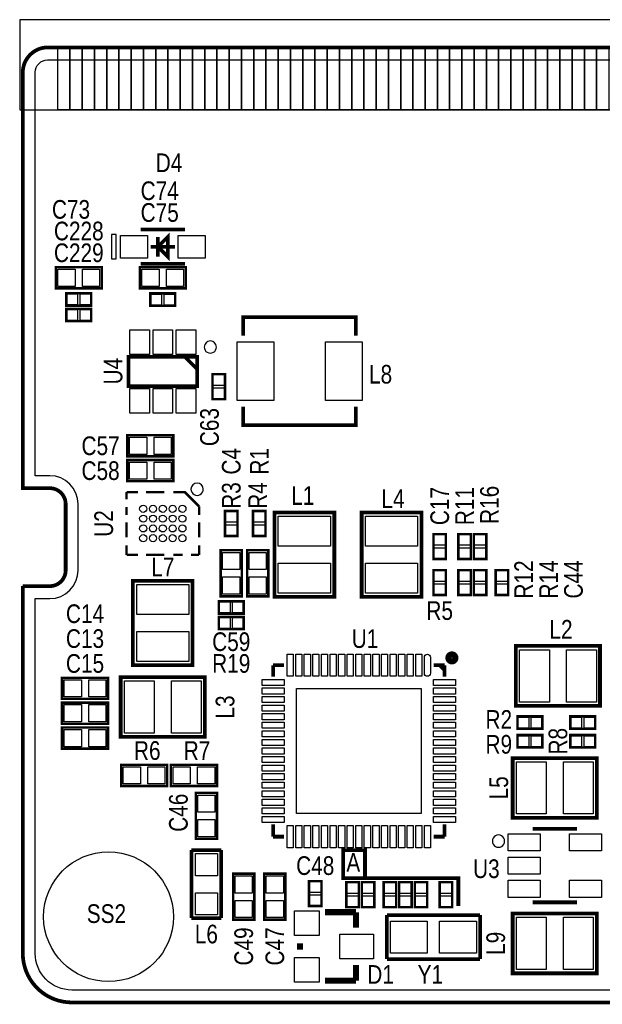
# Model space of a CAD drawing. Extents: x -0.1 to 69.7, y -0.1 to 40.1.
# Tile 1 of 5: x -0.1 to 23.7, y -0.1 to 40.1. Entities that reach past the tile are written whole.
import ezdxf
from ezdxf.enums import TextEntityAlignment as Align

# ---------------------------------------------------------------- set-up
doc = ezdxf.new("R2010")
doc.units = 0
for name, color, linetype in [('BG_OUTLINE', 12, 'CONTINUOUS'), ('BG_SILKSCREEN_TOP', 30, 'CONTINUOUS'), ('BG_SOLDERMASK_TOP', 6, 'CONTINUOUS'), ('PG_SILKSCREEN_TOP', 253, 'CONTINUOUS'), ('PIN_SOLDERMASK_TOP', 161, 'CONTINUOUS'), ('RD_SILKSCREEN_TOP', 254, 'CONTINUOUS'), ('RKI_ALL', 2, 'CONTINUOUS')]:
    doc.layers.add(name, color=color, linetype=linetype)

msp = doc.modelspace()

# ---------------------------------------------------------------- linework, layer by layer
at = {"layer": 'BG_OUTLINE', "const_width": 0.1524}
for points in [[(1.014197, 38.999922, 0.198907), (0.307111, 38.707035)], [(0.292887, 38.692836, 0.198912), (0, 37.985725), (0, 20.999933), (1.099998, 20.999933)], [(1.750009, 20.349921, 0.414221), (1.099998, 20.999933)], [(1.099998, 16.999941, 0.414212), (1.750009, 17.649927)], [(69.599988, 16.01216), (69.599988, 1.999996, -0.414214), (67.599992, 0), (1.999996, 0, -0.414214), (0, 1.999996), (0, 16.999941)]]:
    msp.add_lwpolyline(points, format="xyb", dxfattribs=at)
for points in [[(1.014197, 38.999922), (30.550002, 38.999922)], [(0.292887, 38.692836), (0.307111, 38.707035)], [(1.750009, 17.649927), (1.750009, 20.349921)], [(0, 16.999941), (1.099998, 16.999941)]]:
    msp.add_lwpolyline(points, dxfattribs=at)
at = {"layer": 'BG_OUTLINE'}
msp.add_lwpolyline([(30.550002, 38.999922), (1.014197, 38.999922, 0.198907), (0.307111, 38.707035), (0.292887, 38.692836, 0.198912), (0, 37.985725), (0, 20.999933), (1.099998, 20.999933, -0.414221), (1.750009, 20.349921), (1.750009, 17.649927, -0.414212), (1.099998, 16.999941), (0, 16.999941), (0, 1.999996, 0.414214), (1.999996, 0), (67.599992, 0, 0.414214)], format="xyb", dxfattribs=at)
at = {"layer": 'BG_SILKSCREEN_TOP', "const_width": 0.1524}
for points in [[(13.208, 6.223), (13.97, 6.223), (13.97, 5.08), (13.081, 5.08), (13.081, 6.223), (13.208, 6.223)], [(13.97, 5.08), (17.78, 5.08), (17.78, 3.937)]]:
    msp.add_lwpolyline(points, dxfattribs=at)
at = {"layer": 'BG_SOLDERMASK_TOP'}
msp.add_lwpolyline([(-0.127, 40.132), (-0.127, 36.449), (69.723, 36.449), (69.723, 40.132)], close=True, dxfattribs=at)
at = {"layer": 'PG_SILKSCREEN_TOP'}
for points in [[(1.92499, 38.999922), (1.92499, 36.449914), (1.424991, 36.449914), (1.424991, 38.999922)], [(2.424989, 38.999922), (2.424989, 36.449914), (1.92499, 36.449914), (1.92499, 38.999922)], [(2.924988, 38.999922), (2.924988, 36.449914), (2.424989, 36.449914), (2.424989, 38.999922)], [(3.424987, 38.999922), (3.424987, 36.449914), (2.924988, 36.449914), (2.924988, 38.999922)], [(3.924986, 38.999922), (3.924986, 36.449914), (3.424987, 36.449914), (3.424987, 38.999922)], [(4.424985, 38.999922), (4.424985, 36.449914), (3.924986, 36.449914), (3.924986, 38.999922)], [(4.924984, 38.999922), (4.924984, 36.449914), (4.424985, 36.449914), (4.424985, 38.999922)], [(5.424983, 38.999922), (5.424983, 36.449914), (4.924984, 36.449914), (4.924984, 38.999922)], [(5.925007, 38.999922), (5.925007, 36.449914), (5.424983, 36.449914), (5.424983, 38.999922)], [(6.425006, 38.999922), (6.425006, 36.449914), (5.925007, 36.449914), (5.925007, 38.999922)], [(6.925005, 38.999922), (6.925005, 36.449914), (6.425006, 36.449914), (6.425006, 38.999922)], [(7.425004, 38.999922), (7.425004, 36.449914), (6.925005, 36.449914), (6.925005, 38.999922)], [(7.925003, 38.999922), (7.925003, 36.449914), (7.425004, 36.449914), (7.425004, 38.999922)], [(8.425002, 38.999922), (8.425002, 36.449914), (7.925003, 36.449914), (7.925003, 38.999922)], [(8.925001, 38.999922), (8.925001, 36.449914), (8.425002, 36.449914), (8.425002, 38.999922)], [(9.425, 38.999922), (9.425, 36.449914), (8.925001, 36.449914), (8.925001, 38.999922)], [(9.924999, 38.999922), (9.924999, 36.449914), (9.425, 36.449914), (9.425, 38.999922)], [(10.424998, 38.999922), (10.424998, 36.449914), (9.924999, 36.449914), (9.924999, 38.999922)], [(10.924997, 38.999922), (10.924997, 36.449914), (10.424998, 36.449914), (10.424998, 38.999922)], [(11.424996, 38.999922), (11.424996, 36.449914), (10.924997, 36.449914), (10.924997, 38.999922)], [(11.924995, 38.999922), (11.924995, 36.449914), (11.424996, 36.449914), (11.424996, 38.999922)], [(12.424994, 38.999922), (12.424994, 36.449914), (11.924995, 36.449914), (11.924995, 38.999922)], [(12.924993, 38.999922), (12.924993, 36.449914), (12.424994, 36.449914), (12.424994, 38.999922)], [(13.424992, 38.999922), (13.424992, 36.449914), (12.924993, 36.449914), (12.924993, 38.999922)], [(13.924991, 38.999922), (13.924991, 36.449914), (13.424992, 36.449914), (13.424992, 38.999922)], [(14.42499, 38.999922), (14.42499, 36.449914), (13.924991, 36.449914), (13.924991, 38.999922)], [(14.924989, 38.999922), (14.924989, 36.449914), (14.42499, 36.449914), (14.42499, 38.999922)], [(15.424988, 38.999922), (15.424988, 36.449914), (14.924989, 36.449914), (14.924989, 38.999922)], [(15.924987, 38.999922), (15.924987, 36.449914), (15.424988, 36.449914), (15.424988, 38.999922)], [(16.424986, 38.999922), (16.424986, 36.449914), (15.924987, 36.449914), (15.924987, 38.999922)], [(16.924985, 38.999922), (16.924985, 36.449914), (16.424986, 36.449914), (16.424986, 38.999922)], [(17.424984, 38.999922), (17.424984, 36.449914), (16.924985, 36.449914), (16.924985, 38.999922)], [(17.924983, 38.999922), (17.924983, 36.449914), (17.424984, 36.449914), (17.424984, 38.999922)], [(18.424982, 38.999922), (18.424982, 36.449914), (17.924983, 36.449914), (17.924983, 38.999922)], [(18.925007, 38.999922), (18.925007, 36.449914), (18.424982, 36.449914), (18.424982, 38.999922)], [(19.425006, 38.999922), (19.425006, 36.449914), (18.925007, 36.449914), (18.925007, 38.999922)], [(19.925005, 38.999922), (19.925005, 36.449914), (19.425006, 36.449914), (19.425006, 38.999922)], [(20.425004, 38.999922), (20.425004, 36.449914), (19.925005, 36.449914), (19.925005, 38.999922)], [(20.925003, 38.999922), (20.925003, 36.449914), (20.425004, 36.449914), (20.425004, 38.999922)], [(21.425002, 38.999922), (21.425002, 36.449914), (20.925003, 36.449914), (20.925003, 38.999922)], [(21.925001, 38.999922), (21.925001, 36.449914), (21.425002, 36.449914), (21.425002, 38.999922)], [(22.425, 38.999922), (22.425, 36.449914), (21.925001, 36.449914), (21.925001, 38.999922)], [(22.924999, 38.999922), (22.924999, 36.449914), (22.425, 36.449914), (22.425, 38.999922)], [(23.424998, 38.999922), (23.424998, 36.449914), (22.924999, 36.449914), (22.924999, 38.999922)], [(23.924997, 38.999922), (23.924997, 36.449914), (23.424998, 36.449914), (23.424998, 38.999922)], [(3.815004, 30.361001), (3.815004, 31.360999), (3.615004, 31.360999), (3.615004, 30.361001)]]:
    msp.add_lwpolyline(points, close=True, dxfattribs=at)
for points, const_width in [([(6.614998, 31.560999), (4.815002, 31.560999)], 0.150012), ([(5.915, 31.260999), (5.515, 30.861), (5.915, 30.461001), (5.915, 31.260999)], 0.150012), ([(5.515, 31.260999), (5.515, 30.461001)], 0.150012), ([(6.214999, 30.861), (5.215001, 30.861)], 0.150012), ([(6.614998, 30.161001), (4.815002, 30.161001)], 0.150012), ([(3.2258, 29.1592), (1.3462, 29.1592), (1.3462, 30.0228), (3.2258, 30.0228), (3.2258, 29.1592)], 0.1016), ([(4.7752, 30.0228), (6.6548, 30.0228), (6.6548, 29.1592), (4.7752, 29.1592), (4.7752, 30.0228)], 0.1016), ([(2.794, 28.963137), (1.778, 28.963137), (1.778, 28.455137), (2.794, 28.455137), (2.794, 28.963137)], 0.1016), ([(5.207, 28.448), (6.223, 28.448), (6.223, 28.956), (5.207, 28.956), (5.207, 28.448)], 0.1016), ([(2.794, 28.328137), (1.778, 28.328137), (1.778, 27.820137), (2.794, 27.820137), (2.794, 28.328137)], 0.1016), ([(13.600481, 27.228495), (13.600481, 27.978481), (9.00049, 27.978481), (9.00049, 27.228495)], 0.150012), ([(7.114997, 25.164999), (7.114997, 26.364997), (4.315003, 26.364997), (4.315003, 25.164999), (7.114997, 25.164999)], 0.150012), ([(7.114997, 25.864998), (6.614998, 26.364997)], 0.150012), ([(8.255, 24.638), (8.255, 25.654), (7.747, 25.654), (7.747, 24.638), (8.255, 24.638)], 0.1016), ([(9.00049, 24.328476), (9.00049, 23.57849), (13.600481, 23.57849), (13.600481, 24.328476)], 0.150012), ([(4.2672, 23.1648), (6.1468, 23.1648), (6.1468, 22.3012), (4.2672, 22.3012), (4.2672, 23.1648)], 0.1016), ([(4.2672, 22.1488), (6.1468, 22.1488), (6.1468, 21.2852), (4.2672, 21.2852), (4.2672, 22.1488)], 0.1016), ([(4.234993, 20.838008), (4.234993, 20.546593)], 0.1), ([(4.234993, 20.838008), (4.705909, 20.838008)], 0.1), ([(5.777205, 20.838008), (5.02981, 20.838008)], 0.100101), ([(6.614897, 20.838008), (6.144793, 20.838008)], 0.100101), ([(7.195007, 20.257999), (6.614998, 20.838008), (6.614897, 20.838008)], 0.1), ([(4.234993, 19.911289), (4.234993, 20.228992)], 0.100101), ([(7.195007, 20.257999), (7.195007, 19.911289)], 0.100101), ([(8.763, 19.05), (8.763, 20.066), (8.255, 20.066), (8.255, 19.05), (8.763, 19.05)], 0.1016), ([(9.397975, 20.066), (9.397975, 19.05), (9.905975, 19.05), (9.905975, 20.066), (9.397975, 20.066)], 0.1016), ([(12.71651, 16.569182), (12.71651, 20.006818), (10.276332, 20.006818), (10.276332, 16.568928), (12.71651, 16.568928), (12.71651, 16.569182)], 0.1524), ([(16.27251, 16.569182), (16.27251, 20.006818), (13.832332, 20.006818), (13.832332, 16.568928), (16.27251, 16.568928), (16.27251, 16.569182)], 0.1524), ([(4.234993, 18.989396), (4.234993, 19.606108)], 0.100101), ([(7.195007, 18.989396), (7.195007, 19.606108)], 0.100101), ([(16.763975, 19.126225), (16.763975, 18.110225), (17.271975, 18.110225), (17.271975, 19.126225), (16.763975, 19.126225)], 0.1016), ([(18.287975, 18.1102), (18.287975, 19.1262), (17.779975, 19.1262), (17.779975, 18.1102), (18.287975, 18.1102)], 0.1016), ([(18.923, 18.1102), (18.923, 19.1262), (18.415, 19.1262), (18.415, 18.1102), (18.923, 18.1102)], 0.1016), ([(4.234993, 18.277992), (4.234993, 18.665495)], 0.1), ([(7.195007, 18.277992), (7.195007, 18.665495)], 0.1), ([(8.9408, 18.4658), (8.9408, 16.5862), (8.0772, 16.5862), (8.0772, 18.4658), (8.9408, 18.4658)], 0.1016), ([(10.0203, 18.4658), (10.0203, 16.5862), (9.1567, 16.5862), (9.1567, 18.4658), (10.0203, 18.4658)], 0.1016), ([(4.234993, 18.277992), (4.705909, 18.277992)], 0.1), ([(5.777205, 18.277992), (5.02981, 18.277992)], 0.100101), ([(6.144793, 18.277992), (6.531102, 18.277992)], 0.100101), ([(7.195007, 18.277992), (6.8612, 18.277992)], 0.1), ([(16.763975, 17.653), (16.763975, 16.637), (17.271975, 16.637), (17.271975, 17.653), (16.763975, 17.653)], 0.1016), ([(18.288, 16.637), (18.288, 17.653), (17.78, 17.653), (17.78, 16.637), (18.288, 16.637)], 0.1016), ([(18.415, 17.653), (18.415, 16.637), (18.923, 16.637), (18.923, 17.653), (18.415, 17.653)], 0.1016), ([(19.304, 17.653), (19.304, 16.637), (19.812, 16.637), (19.812, 17.653), (19.304, 17.653)], 0.1016), ([(4.49199, 17.212818), (4.49199, 13.775182), (6.932168, 13.775182), (6.932168, 17.213072), (4.49199, 17.213072), (4.49199, 17.212818)], 0.1524), ([(9.017, 16.383), (8.001, 16.383), (8.001, 15.875), (9.017, 15.875), (9.017, 16.383)], 0.1016), ([(8.001, 15.24), (9.017, 15.24), (9.017, 15.748), (8.001, 15.748), (8.001, 15.24)], 0.1016), ([(23.562818, 14.55801), (20.125182, 14.55801), (20.125182, 12.117832), (23.563072, 12.117832), (23.563072, 14.55801), (23.562818, 14.55801)], 0.1524), ([(10.21588, 13.770051), (10.665968, 13.770051)], 0.150114), ([(10.21588, 13.770051), (10.21588, 13.310057)], 0.150114), ([(17.21612, 13.770051), (16.775938, 13.770051)], 0.150114), ([(17.015968, 13.770051), (17.21612, 13.569899)], 0.150114), ([(17.21612, 13.770051), (17.21612, 13.310057)], 0.150114), ([(3.4798, 12.3952), (1.6002, 12.3952), (1.6002, 13.2588), (3.4798, 13.2588), (3.4798, 12.3952)], 0.1016), ([(3.996182, 10.84199), (7.433818, 10.84199), (7.433818, 13.282168), (3.995928, 13.282168), (3.995928, 10.84199), (3.996182, 10.84199)], 0.1524), ([(3.4798, 11.3792), (1.6002, 11.3792), (1.6002, 12.2428), (3.4798, 12.2428), (3.4798, 11.3792)], 0.1016), ([(20.193, 11.175975), (21.209, 11.175975), (21.209, 11.683975), (20.193, 11.683975), (20.193, 11.175975)], 0.1016), ([(22.352, 11.176), (23.368, 11.176), (23.368, 11.684), (22.352, 11.684), (22.352, 11.176)], 0.1016), ([(3.4798, 10.3632), (1.6002, 10.3632), (1.6002, 11.2268), (3.4798, 11.2268), (3.4798, 10.3632)], 0.1016), ([(20.193, 10.413975), (21.209, 10.413975), (21.209, 10.921975), (20.193, 10.921975), (20.193, 10.413975)], 0.1016), ([(23.368, 10.921975), (22.352, 10.921975), (22.352, 10.413975), (23.368, 10.413975), (23.368, 10.921975)], 0.1016), ([(19.998182, 7.53999), (23.435818, 7.53999), (23.435818, 9.980168), (19.997928, 9.980168), (19.997928, 7.53999), (19.998182, 7.53999)], 0.1524), ([(4.0132, 9.7028), (5.8928, 9.7028), (5.8928, 8.8392), (4.0132, 8.8392), (4.0132, 9.7028)], 0.1016), ([(7.9248, 8.8392), (6.0452, 8.8392), (6.0452, 9.7028), (7.9248, 9.7028), (7.9248, 8.8392)], 0.1016), ([(7.9248, 8.5598), (7.9248, 6.6802), (7.0612, 6.6802), (7.0612, 8.5598), (7.9248, 8.5598)], 0.1016), ([(10.21588, 6.769811), (10.21588, 7.269937)], 0.150114), ([(17.21612, 6.769811), (17.21612, 7.269937)], 0.150114), ([(10.21588, 6.769811), (10.665968, 6.769811)], 0.150114), ([(17.21612, 6.769811), (16.775938, 6.769811)], 0.150114), ([(20.817002, 7.087997), (22.616998, 7.087997)], 0.150012), ([(6.8834, 3.4417), (6.8834, 6.223)], 0.1524), ([(6.8834, 6.223), (8.1026, 6.223)], 0.1524), ([(8.1026, 6.223), (8.1026, 3.4417)], 0.1524), ([(8.5852, 3.3782), (8.5852, 5.2578), (9.4488, 5.2578), (9.4488, 3.3782), (8.5852, 3.3782)], 0.1016), ([(10.7188, 5.2578), (10.7188, 3.3782), (9.8552, 3.3782), (9.8552, 5.2578), (10.7188, 5.2578)], 0.1016), ([(12.192, 3.937), (12.192, 4.953), (11.684, 4.953), (11.684, 3.937), (12.192, 3.937)], 0.1016), ([(13.716025, 3.893795), (13.716025, 4.909795), (13.208025, 4.909795), (13.208025, 3.893795), (13.716025, 3.893795)], 0.1016), ([(13.842975, 4.909795), (13.842975, 3.893795), (14.350975, 3.893795), (14.350975, 4.909795), (13.842975, 4.909795)], 0.1016), ([(15.240025, 3.893795), (15.240025, 4.909795), (14.732025, 4.909795), (14.732025, 3.893795), (15.240025, 3.893795)], 0.1016), ([(15.875025, 3.893795), (15.875025, 4.909795), (15.367025, 4.909795), (15.367025, 3.893795), (15.875025, 3.893795)], 0.1016), ([(16.001975, 4.909795), (16.001975, 3.893795), (16.509975, 3.893795), (16.509975, 4.909795), (16.001975, 4.909795)], 0.1016), ([(17.017975, 4.909795), (17.017975, 3.893795), (17.525975, 3.893795), (17.525975, 4.909795), (17.017975, 4.909795)], 0.1016), ([(22.616998, 4.088003), (20.817002, 4.088003)], 0.150012), ([(13.6017, 3.683), (12.3317, 3.683)], 0.254), ([(13.6017, 3.048), (13.6017, 3.683)], 0.254), ([(14.86408, 3.566135), (18.66392, 3.566135)], 0.14986), ([(14.86408, 1.767815), (14.86408, 3.566135)], 0.14986), ([(18.66392, 3.566135), (18.66392, 1.767815)], 0.14986), ([(19.998182, 1.18999), (23.435818, 1.18999), (23.435818, 3.630168), (19.997928, 3.630168), (19.997928, 1.18999), (19.998182, 1.18999)], 0.1524), ([(8.1026, 3.4417), (6.8834, 3.4417)], 0.1524), ([(11.3157, 2.413), (11.3157, 2.159)], 0.254), ([(13.6017, 1.524), (13.6017, 0.889)], 0.254), ([(18.66392, 1.767815), (14.86408, 1.767815)], 0.14986), ([(13.6017, 0.889), (12.3317, 0.889)], 0.254)]:
    msp.add_lwpolyline(points, dxfattribs=dict(at, const_width=const_width))
for points in [[(7.905013, 26.764996, 1), (7.404987, 26.765, 1)], [(7.364984, 20.957997, 1), (6.865016, 20.958003, 1)], [(19.666991, 6.587998, 1), (19.167009, 6.588002, 1)]]:
    msp.add_lwpolyline(points, format="xyb", close=True, dxfattribs=at)
at = {"layer": 'PG_SILKSCREEN_TOP', "const_width": 0.249936}
msp.add_lwpolyline([(17.657394, 14.069924, 0.999964), (17.374616, 14.069949, 1.000036), (17.657394, 14.069924)], format="xyb", dxfattribs=at)
at = {"layer": 'PIN_SOLDERMASK_TOP'}
for points in [[(1.925002, 38.999922), (1.925002, 36.449914), (1.425003, 36.449914), (1.425003, 38.999922)], [(2.425002, 38.999922), (2.425002, 36.449914), (1.925002, 36.449914), (1.925002, 38.999922)], [(2.925, 38.999922), (2.925, 36.449914), (2.425002, 36.449914), (2.425002, 38.999922)], [(3.424999, 38.999922), (3.424999, 36.449914), (2.925, 36.449914), (2.925, 38.999922)], [(3.924999, 38.999922), (3.924999, 36.449914), (3.424999, 36.449914), (3.424999, 38.999922)], [(4.424997, 38.999922), (4.424997, 36.449914), (3.924999, 36.449914), (3.924999, 38.999922)], [(4.924996, 38.999922), (4.924996, 36.449914), (4.424997, 36.449914), (4.424997, 38.999922)], [(5.424995, 38.999922), (5.424995, 36.449914), (4.924996, 36.449914), (4.924996, 38.999922)], [(5.924995, 38.999922), (5.924995, 36.449914), (5.424995, 36.449914), (5.424995, 38.999922)], [(6.424993, 38.999922), (6.424993, 36.449914), (5.924995, 36.449914), (5.924995, 38.999922)], [(6.924992, 38.999922), (6.924992, 36.449914), (6.424993, 36.449914), (6.424993, 38.999922)], [(7.424991, 38.999922), (7.424991, 36.449914), (6.924992, 36.449914), (6.924992, 38.999922)], [(7.92499, 38.999922), (7.92499, 36.449914), (7.424991, 36.449914), (7.424991, 38.999922)], [(8.424989, 38.999922), (8.424989, 36.449914), (7.92499, 36.449914), (7.92499, 38.999922)], [(8.924988, 38.999922), (8.924988, 36.449914), (8.424989, 36.449914), (8.424989, 38.999922)], [(9.424988, 38.999922), (9.424988, 36.449914), (8.924988, 36.449914), (8.924988, 38.999922)], [(9.924986, 38.999922), (9.924986, 36.449914), (9.424988, 36.449914), (9.424988, 38.999922)], [(10.424986, 38.999922), (10.424986, 36.449914), (9.924986, 36.449914), (9.924986, 38.999922)], [(10.924984, 38.999922), (10.924984, 36.449914), (10.424986, 36.449914), (10.424986, 38.999922)], [(11.424984, 38.999922), (11.424984, 36.449914), (10.924984, 36.449914), (10.924984, 38.999922)], [(11.924983, 38.999922), (11.924983, 36.449914), (11.424984, 36.449914), (11.424984, 38.999922)], [(12.425007, 38.999922), (12.425007, 36.449914), (11.925008, 36.449914), (11.925008, 38.999922)], [(12.925006, 38.999922), (12.925006, 36.449914), (12.425007, 36.449914), (12.425007, 38.999922)], [(13.425005, 38.999922), (13.425005, 36.449914), (12.925006, 36.449914), (12.925006, 38.999922)], [(13.925004, 38.999922), (13.925004, 36.449914), (13.425005, 36.449914), (13.425005, 38.999922)], [(14.425003, 38.999922), (14.425003, 36.449914), (13.925004, 36.449914), (13.925004, 38.999922)], [(14.925002, 38.999922), (14.925002, 36.449914), (14.425003, 36.449914), (14.425003, 38.999922)], [(15.425001, 38.999922), (15.425001, 36.449914), (14.925002, 36.449914), (14.925002, 38.999922)], [(15.925, 38.999922), (15.925, 36.449914), (15.425001, 36.449914), (15.425001, 38.999922)], [(16.424999, 38.999922), (16.424999, 36.449914), (15.925, 36.449914), (15.925, 38.999922)], [(16.924998, 38.999922), (16.924998, 36.449914), (16.424999, 36.449914), (16.424999, 38.999922)], [(17.424997, 38.999922), (17.424997, 36.449914), (16.924998, 36.449914), (16.924998, 38.999922)], [(17.924996, 38.999922), (17.924996, 36.449914), (17.424997, 36.449914), (17.424997, 38.999922)], [(18.424995, 38.999922), (18.424995, 36.449914), (17.924996, 36.449914), (17.924996, 38.999922)], [(18.924994, 38.999922), (18.924994, 36.449914), (18.424995, 36.449914), (18.424995, 38.999922)], [(19.424993, 38.999922), (19.424993, 36.449914), (18.924994, 36.449914), (18.924994, 38.999922)], [(19.924992, 38.999922), (19.924992, 36.449914), (19.424993, 36.449914), (19.424993, 38.999922)], [(20.424991, 38.999922), (20.424991, 36.449914), (19.924992, 36.449914), (19.924992, 38.999922)], [(20.92499, 38.999922), (20.92499, 36.449914), (20.424991, 36.449914), (20.424991, 38.999922)], [(21.424989, 38.999922), (21.424989, 36.449914), (20.92499, 36.449914), (20.92499, 38.999922)], [(21.924988, 38.999922), (21.924988, 36.449914), (21.424989, 36.449914), (21.424989, 38.999922)], [(22.424987, 38.999922), (22.424987, 36.449914), (21.924988, 36.449914), (21.924988, 38.999922)], [(22.924986, 38.999922), (22.924986, 36.449914), (22.424987, 36.449914), (22.424987, 38.999922)], [(23.424985, 38.999922), (23.424985, 36.449914), (22.924986, 36.449914), (22.924986, 38.999922)], [(23.924984, 38.999922), (23.924984, 36.449914), (23.424985, 36.449914), (23.424985, 38.999922)], [(5.08494, 31.325947), (5.08494, 30.396053), (3.984841, 30.396053), (3.984841, 31.325947)], [(7.445159, 31.325947), (7.445159, 30.396053), (6.34506, 30.396053), (6.34506, 31.325947)], [(2.136623, 29.941495), (2.136623, 29.240505), (1.435633, 29.240505), (1.435633, 29.941495)], [(3.136367, 29.941495), (3.136367, 29.240505), (2.435377, 29.240505), (2.435377, 29.941495)], [(4.864633, 29.240505), (4.864633, 29.941495), (5.565623, 29.941495), (5.565623, 29.240505)], [(5.864377, 29.240505), (5.864377, 29.941495), (6.565367, 29.941495), (6.565367, 29.240505)], [(2.235962, 28.934181), (2.235962, 28.484093), (1.785874, 28.484093), (1.785874, 28.934181)], [(2.786126, 28.934181), (2.786126, 28.484093), (2.336038, 28.484093), (2.336038, 28.934181)], [(5.214874, 28.476956), (5.214874, 28.927044), (5.664962, 28.927044), (5.664962, 28.476956)], [(5.765038, 28.476956), (5.765038, 28.927044), (6.215126, 28.927044), (6.215126, 28.476956)], [(2.235962, 28.299181), (2.235962, 27.849093), (1.785874, 27.849093), (1.785874, 28.299181)], [(2.786126, 28.299181), (2.786126, 27.849093), (2.336038, 27.849093), (2.336038, 28.299181)], [(5.164988, 27.464995), (5.164988, 26.464997), (4.36499, 26.464997), (4.36499, 27.464995)], [(6.114999, 27.464995), (6.114999, 26.464997), (5.315001, 26.464997), (5.315001, 27.464995)], [(7.06501, 27.464995), (7.06501, 26.464997), (6.265012, 26.464997), (6.265012, 27.464995)], [(8.750325, 24.578462), (8.750325, 26.978508), (10.250449, 26.978508), (10.250449, 24.578462)], [(12.350521, 24.578462), (12.350521, 26.978508), (13.850645, 26.978508), (13.850645, 24.578462)], [(8.226044, 25.196038), (7.775956, 25.196038), (7.775956, 25.646126), (8.226044, 25.646126)], [(5.164988, 25.064999), (5.164988, 24.065001), (4.36499, 24.065001), (4.36499, 25.064999)], [(6.114999, 25.064999), (6.114999, 24.065001), (5.315001, 24.065001), (5.315001, 25.064999)], [(7.06501, 25.064999), (7.06501, 24.065001), (6.265012, 24.065001), (6.265012, 25.064999)], [(8.226044, 24.645874), (7.775956, 24.645874), (7.775956, 25.095962), (8.226044, 25.095962)], [(4.356633, 22.382505), (4.356633, 23.083495), (5.057623, 23.083495), (5.057623, 22.382505)], [(5.356377, 22.382505), (5.356377, 23.083495), (6.057367, 23.083495), (6.057367, 22.382505)], [(4.356633, 21.366505), (4.356633, 22.067495), (5.057623, 22.067495), (5.057623, 21.366505)], [(5.356377, 21.366505), (5.356377, 22.067495), (6.057367, 22.067495), (6.057367, 21.366505)], [(8.734044, 19.608038), (8.283956, 19.608038), (8.283956, 20.058126), (8.734044, 20.058126)], [(9.426931, 20.058126), (9.877019, 20.058126), (9.877019, 19.608038), (9.426931, 19.608038)], [(12.5603, 18.63725), (10.4267, 18.63725), (10.4267, 19.85645), (12.5603, 19.85645)], [(16.1163, 18.63725), (13.9827, 18.63725), (13.9827, 19.85645), (16.1163, 19.85645)], [(8.734044, 19.057874), (8.283956, 19.057874), (8.283956, 19.507962), (8.734044, 19.507962)], [(9.426931, 19.507962), (9.877019, 19.507962), (9.877019, 19.057874), (9.426931, 19.057874)], [(16.792931, 19.118351), (17.243019, 19.118351), (17.243019, 18.668263), (16.792931, 18.668263)], [(18.259019, 18.668238), (17.808931, 18.668238), (17.808931, 19.118326), (18.259019, 19.118326)], [(18.894044, 18.668238), (18.443956, 18.668238), (18.443956, 19.118326), (18.894044, 19.118326)], [(16.792931, 18.568187), (17.243019, 18.568187), (17.243019, 18.118099), (16.792931, 18.118099)], [(18.259019, 18.118074), (17.808931, 18.118074), (17.808931, 18.568162), (18.259019, 18.568162)], [(18.894044, 18.118074), (18.443956, 18.118074), (18.443956, 18.568162), (18.894044, 18.568162)], [(8.158505, 18.376367), (8.859495, 18.376367), (8.859495, 17.675377), (8.158505, 17.675377)], [(9.238005, 18.376367), (9.938995, 18.376367), (9.938995, 17.675377), (9.238005, 17.675377)], [(12.5603, 16.71955), (10.4267, 16.71955), (10.4267, 17.93875), (12.5603, 17.93875)], [(16.1163, 16.71955), (13.9827, 16.71955), (13.9827, 17.93875), (16.1163, 17.93875)], [(8.158505, 17.376623), (8.859495, 17.376623), (8.859495, 16.675633), (8.158505, 16.675633)], [(9.238005, 17.376623), (9.938995, 17.376623), (9.938995, 16.675633), (9.238005, 16.675633)], [(16.792931, 17.645126), (17.243019, 17.645126), (17.243019, 17.195038), (16.792931, 17.195038)], [(18.259044, 17.195038), (17.808956, 17.195038), (17.808956, 17.645126), (18.259044, 17.645126)], [(18.443956, 17.645126), (18.894044, 17.645126), (18.894044, 17.195038), (18.443956, 17.195038)], [(19.332956, 17.645126), (19.783044, 17.645126), (19.783044, 17.195038), (19.332956, 17.195038)], [(4.6482, 17.06245), (6.7818, 17.06245), (6.7818, 15.84325), (4.6482, 15.84325)], [(16.792931, 17.094962), (17.243019, 17.094962), (17.243019, 16.644874), (16.792931, 16.644874)], [(18.259044, 16.644874), (17.808956, 16.644874), (17.808956, 17.094962), (18.259044, 17.094962)], [(18.443956, 17.094962), (18.894044, 17.094962), (18.894044, 16.644874), (18.443956, 16.644874)], [(19.332956, 17.094962), (19.783044, 17.094962), (19.783044, 16.644874), (19.332956, 16.644874)], [(8.458962, 16.354044), (8.458962, 15.903956), (8.008874, 15.903956), (8.008874, 16.354044)], [(9.009126, 16.354044), (9.009126, 15.903956), (8.559038, 15.903956), (8.559038, 16.354044)], [(8.008874, 15.268956), (8.008874, 15.719044), (8.458962, 15.719044), (8.458962, 15.268956)], [(8.559038, 15.268956), (8.559038, 15.719044), (9.009126, 15.719044), (9.009126, 15.268956)], [(4.6482, 15.14475), (6.7818, 15.14475), (6.7818, 13.92555), (4.6482, 13.92555)], [(10.791444, 14.219631), (11.040364, 14.219631), (11.040364, 13.320471), (10.791444, 13.320471)], [(11.141456, 14.219631), (11.390376, 14.219631), (11.390376, 13.320471), (11.141456, 13.320471)], [(11.491468, 14.219631), (11.740388, 14.219631), (11.740388, 13.320471), (11.491468, 13.320471)], [(11.84148, 14.219631), (12.0904, 14.219631), (12.0904, 13.320471), (11.84148, 13.320471)], [(12.191492, 14.219631), (12.440412, 14.219631), (12.440412, 13.320471), (12.191492, 13.320471)], [(12.541504, 14.219631), (12.790424, 14.219631), (12.790424, 13.320471), (12.541504, 13.320471)], [(12.891516, 14.219631), (13.140436, 14.219631), (13.140436, 13.320471), (12.891516, 13.320471)], [(13.241528, 14.219631), (13.490448, 14.219631), (13.490448, 13.320471), (13.241528, 13.320471)], [(13.59154, 14.219631), (13.84046, 14.219631), (13.84046, 13.320471), (13.59154, 13.320471)], [(13.941552, 14.219631), (14.190472, 14.219631), (14.190472, 13.320471), (13.941552, 13.320471)], [(14.291564, 14.219631), (14.540484, 14.219631), (14.540484, 13.320471), (14.291564, 13.320471)], [(14.641576, 14.219631), (14.890496, 14.219631), (14.890496, 13.320471), (14.641576, 13.320471)], [(14.991588, 14.219631), (15.240508, 14.219631), (15.240508, 13.320471), (14.991588, 13.320471)], [(15.3416, 14.219631), (15.59052, 14.219631), (15.59052, 13.320471), (15.3416, 13.320471)], [(15.691612, 14.219631), (15.940532, 14.219631), (15.940532, 13.320471), (15.691612, 13.320471)], [(16.041624, 14.219631), (16.290544, 14.219631), (16.290544, 13.320471), (16.041624, 13.320471)], [(21.49475, 14.4018), (21.49475, 12.2682), (20.27555, 12.2682), (20.27555, 14.4018)], [(23.41245, 14.4018), (23.41245, 12.2682), (22.19325, 12.2682), (22.19325, 14.4018)], [(2.390623, 13.177495), (2.390623, 12.476505), (1.689633, 12.476505), (1.689633, 13.177495)], [(3.390367, 13.177495), (3.390367, 12.476505), (2.689377, 12.476505), (2.689377, 13.177495)], [(4.14655, 10.9982), (4.14655, 13.1318), (5.36575, 13.1318), (5.36575, 10.9982)], [(6.06425, 10.9982), (6.06425, 13.1318), (7.28345, 13.1318), (7.28345, 10.9982)], [(9.7663, 13.194487), (10.66546, 13.194487), (10.66546, 12.945567), (9.7663, 12.945567)], [(16.76654, 13.194487), (17.6657, 13.194487), (17.6657, 12.945567), (16.76654, 12.945567)], [(9.7663, 12.844475), (10.66546, 12.844475), (10.66546, 12.595555), (9.7663, 12.595555)], [(9.7663, 12.494463), (10.66546, 12.494463), (10.66546, 12.245543), (9.7663, 12.245543)], [(11.165967, 12.819964), (16.266033, 12.819964), (16.266033, 7.719898), (11.165967, 7.719898)], [(16.76654, 12.844475), (17.6657, 12.844475), (17.6657, 12.595555), (16.76654, 12.595555)], [(16.76654, 12.494463), (17.6657, 12.494463), (17.6657, 12.245543), (16.76654, 12.245543)], [(2.390623, 12.161495), (2.390623, 11.460505), (1.689633, 11.460505), (1.689633, 12.161495)], [(3.390367, 12.161495), (3.390367, 11.460505), (2.689377, 11.460505), (2.689377, 12.161495)], [(9.7663, 12.144451), (10.66546, 12.144451), (10.66546, 11.895531), (9.7663, 11.895531)], [(16.76654, 12.144451), (17.6657, 12.144451), (17.6657, 11.895531), (16.76654, 11.895531)], [(9.7663, 11.794439), (10.66546, 11.794439), (10.66546, 11.545519), (9.7663, 11.545519)], [(16.76654, 11.794439), (17.6657, 11.794439), (17.6657, 11.545519), (16.76654, 11.545519)], [(9.7663, 11.444427), (10.66546, 11.444427), (10.66546, 11.195507), (9.7663, 11.195507)], [(16.76654, 11.444427), (17.6657, 11.444427), (17.6657, 11.195507), (16.76654, 11.195507)], [(20.200874, 11.204931), (20.200874, 11.655019), (20.650962, 11.655019), (20.650962, 11.204931)], [(20.751038, 11.204931), (20.751038, 11.655019), (21.201126, 11.655019), (21.201126, 11.204931)], [(22.359874, 11.204956), (22.359874, 11.655044), (22.809962, 11.655044), (22.809962, 11.204956)], [(22.910038, 11.204956), (22.910038, 11.655044), (23.360126, 11.655044), (23.360126, 11.204956)], [(2.390623, 11.145495), (2.390623, 10.444505), (1.689633, 10.444505), (1.689633, 11.145495)], [(3.390367, 11.145495), (3.390367, 10.444505), (2.689377, 10.444505), (2.689377, 11.145495)], [(9.7663, 11.094415), (10.66546, 11.094415), (10.66546, 10.845495), (9.7663, 10.845495)], [(16.76654, 11.094415), (17.6657, 11.094415), (17.6657, 10.845495), (16.76654, 10.845495)], [(20.200874, 10.442931), (20.200874, 10.893019), (20.650962, 10.893019), (20.650962, 10.442931)], [(20.751038, 10.442931), (20.751038, 10.893019), (21.201126, 10.893019), (21.201126, 10.442931)], [(22.809962, 10.893019), (22.809962, 10.442931), (22.359874, 10.442931), (22.359874, 10.893019)], [(23.360126, 10.893019), (23.360126, 10.442931), (22.910038, 10.442931), (22.910038, 10.893019)], [(9.7663, 10.744403), (10.66546, 10.744403), (10.66546, 10.495483), (9.7663, 10.495483)], [(16.76654, 10.744403), (17.6657, 10.744403), (17.6657, 10.495483), (16.76654, 10.495483)], [(9.7663, 10.394391), (10.66546, 10.394391), (10.66546, 10.145471), (9.7663, 10.145471)], [(16.76654, 10.394391), (17.6657, 10.394391), (17.6657, 10.145471), (16.76654, 10.145471)], [(9.7663, 10.044379), (10.66546, 10.044379), (10.66546, 9.795459), (9.7663, 9.795459)], [(9.7663, 9.694367), (10.66546, 9.694367), (10.66546, 9.445447), (9.7663, 9.445447)], [(16.76654, 10.044379), (17.6657, 10.044379), (17.6657, 9.795459), (16.76654, 9.795459)], [(16.76654, 9.694367), (17.6657, 9.694367), (17.6657, 9.445447), (16.76654, 9.445447)], [(20.14855, 7.6962), (20.14855, 9.8298), (21.36775, 9.8298), (21.36775, 7.6962)], [(22.06625, 7.6962), (22.06625, 9.8298), (23.28545, 9.8298), (23.28545, 7.6962)], [(4.102633, 8.920505), (4.102633, 9.621495), (4.803623, 9.621495), (4.803623, 8.920505)], [(5.102377, 8.920505), (5.102377, 9.621495), (5.803367, 9.621495), (5.803367, 8.920505)], [(6.835623, 9.621495), (6.835623, 8.920505), (6.134633, 8.920505), (6.134633, 9.621495)], [(7.835367, 9.621495), (7.835367, 8.920505), (7.134377, 8.920505), (7.134377, 9.621495)], [(9.7663, 9.344355), (10.66546, 9.344355), (10.66546, 9.095435), (9.7663, 9.095435)], [(16.76654, 9.344355), (17.6657, 9.344355), (17.6657, 9.095435), (16.76654, 9.095435)], [(9.7663, 8.994343), (10.66546, 8.994343), (10.66546, 8.745423), (9.7663, 8.745423)], [(16.76654, 8.994343), (17.6657, 8.994343), (17.6657, 8.745423), (16.76654, 8.745423)], [(7.142505, 8.470367), (7.843495, 8.470367), (7.843495, 7.769377), (7.142505, 7.769377)], [(9.7663, 8.644331), (10.66546, 8.644331), (10.66546, 8.395411), (9.7663, 8.395411)], [(16.76654, 8.644331), (17.6657, 8.644331), (17.6657, 8.395411), (16.76654, 8.395411)], [(9.7663, 8.294319), (10.66546, 8.294319), (10.66546, 8.045399), (9.7663, 8.045399)], [(16.76654, 8.294319), (17.6657, 8.294319), (17.6657, 8.045399), (16.76654, 8.045399)], [(9.7663, 7.944307), (10.66546, 7.944307), (10.66546, 7.695387), (9.7663, 7.695387)], [(16.76654, 7.944307), (17.6657, 7.944307), (17.6657, 7.695387), (16.76654, 7.695387)], [(7.142505, 7.470623), (7.843495, 7.470623), (7.843495, 6.769633), (7.142505, 6.769633)], [(9.7663, 7.594295), (10.66546, 7.594295), (10.66546, 7.345375), (9.7663, 7.345375)], [(16.76654, 7.594295), (17.6657, 7.594295), (17.6657, 7.345375), (16.76654, 7.345375)], [(10.791444, 7.219391), (11.040364, 7.219391), (11.040364, 6.320231), (10.791444, 6.320231)], [(11.141456, 7.219391), (11.390376, 7.219391), (11.390376, 6.320231), (11.141456, 6.320231)], [(11.491468, 7.219391), (11.740388, 7.219391), (11.740388, 6.320231), (11.491468, 6.320231)], [(11.84148, 7.219391), (12.0904, 7.219391), (12.0904, 6.320231), (11.84148, 6.320231)], [(12.191492, 7.219391), (12.440412, 7.219391), (12.440412, 6.320231), (12.191492, 6.320231)], [(12.541504, 7.219391), (12.790424, 7.219391), (12.790424, 6.320231), (12.541504, 6.320231)], [(12.891516, 7.219391), (13.140436, 7.219391), (13.140436, 6.320231), (12.891516, 6.320231)], [(13.241528, 7.219391), (13.490448, 7.219391), (13.490448, 6.320231), (13.241528, 6.320231)], [(13.59154, 7.219391), (13.84046, 7.219391), (13.84046, 6.320231), (13.59154, 6.320231)], [(13.941552, 7.219391), (14.190472, 7.219391), (14.190472, 6.320231), (13.941552, 6.320231)], [(14.291564, 7.219391), (14.540484, 7.219391), (14.540484, 6.320231), (14.291564, 6.320231)], [(14.641576, 7.219391), (14.890496, 7.219391), (14.890496, 6.320231), (14.641576, 6.320231)], [(14.991588, 7.219391), (15.240508, 7.219391), (15.240508, 6.320231), (14.991588, 6.320231)], [(15.3416, 7.219391), (15.59052, 7.219391), (15.59052, 6.320231), (15.3416, 6.320231)], [(15.691612, 7.219391), (15.940532, 7.219391), (15.940532, 6.320231), (15.691612, 6.320231)], [(16.041624, 7.219391), (16.290544, 7.219391), (16.290544, 6.320231), (16.041624, 6.320231)], [(16.391636, 7.219391), (16.640556, 7.219391), (16.640556, 6.320231), (16.391636, 6.320231)], [(19.816737, 6.888505), (21.117243, 6.888505), (21.117243, 6.187516), (19.816737, 6.187516)], [(22.316757, 6.888505), (23.617263, 6.888505), (23.617263, 6.187516), (22.316757, 6.187516)], [(7.942961, 5.176139), (7.043039, 5.176139), (7.043039, 6.076061), (7.942961, 6.076061)], [(19.816737, 5.938495), (21.117243, 5.938495), (21.117243, 5.237505), (19.816737, 5.237505)], [(9.367495, 4.467377), (8.666505, 4.467377), (8.666505, 5.168367), (9.367495, 5.168367)], [(9.936505, 5.168367), (10.637495, 5.168367), (10.637495, 4.467377), (9.936505, 4.467377)], [(12.163044, 4.495038), (11.712956, 4.495038), (11.712956, 4.945126), (12.163044, 4.945126)], [(13.687069, 4.451833), (13.236981, 4.451833), (13.236981, 4.901921), (13.687069, 4.901921)], [(13.871931, 4.901921), (14.322019, 4.901921), (14.322019, 4.451833), (13.871931, 4.451833)], [(15.211069, 4.451833), (14.760981, 4.451833), (14.760981, 4.901921), (15.211069, 4.901921)], [(15.846069, 4.451833), (15.395981, 4.451833), (15.395981, 4.901921), (15.846069, 4.901921)], [(16.030931, 4.901921), (16.481019, 4.901921), (16.481019, 4.451833), (16.030931, 4.451833)], [(17.046931, 4.901921), (17.497019, 4.901921), (17.497019, 4.451833), (17.046931, 4.451833)], [(19.816737, 4.988484), (21.117243, 4.988484), (21.117243, 4.287495), (19.816737, 4.287495)], [(22.316757, 4.988484), (23.617263, 4.988484), (23.617263, 4.287495), (22.316757, 4.287495)], [(7.942961, 3.575939), (7.043039, 3.575939), (7.043039, 4.475861), (7.942961, 4.475861)], [(9.367495, 3.467633), (8.666505, 3.467633), (8.666505, 4.168623), (9.367495, 4.168623)], [(9.936505, 4.168623), (10.637495, 4.168623), (10.637495, 3.467633), (9.936505, 3.467633)], [(12.163044, 3.944874), (11.712956, 3.944874), (11.712956, 4.394962), (12.163044, 4.394962)], [(13.687069, 3.901669), (13.236981, 3.901669), (13.236981, 4.351757), (13.687069, 4.351757)], [(13.871931, 4.351757), (14.322019, 4.351757), (14.322019, 3.901669), (13.871931, 3.901669)], [(15.211069, 3.901669), (14.760981, 3.901669), (14.760981, 4.351757), (15.211069, 4.351757)], [(15.846069, 3.901669), (15.395981, 3.901669), (15.395981, 4.351757), (15.846069, 4.351757)], [(16.030931, 4.351757), (16.481019, 4.351757), (16.481019, 3.901669), (16.030931, 3.901669)], [(17.046931, 4.351757), (17.497019, 4.351757), (17.497019, 3.901669), (17.046931, 3.901669)], [(11.087862, 3.745738), (12.102338, 3.745738), (12.102338, 2.731262), (11.087862, 2.731262)], [(16.513302, 3.316961), (16.513302, 2.016989), (15.013178, 2.016989), (15.013178, 3.316961)], [(18.514822, 3.316961), (18.514822, 2.016989), (17.014698, 2.016989), (17.014698, 3.316961)], [(20.14855, 1.3462), (20.14855, 3.4798), (21.36775, 3.4798), (21.36775, 1.3462)], [(22.06625, 1.3462), (22.06625, 3.4798), (23.28545, 3.4798), (23.28545, 1.3462)], [(12.942062, 2.793238), (14.312138, 2.793238), (14.312138, 1.778762), (12.942062, 1.778762)], [(11.087862, 1.840738), (12.102338, 1.840738), (12.102338, 0.826262), (11.087862, 0.826262)]]:
    msp.add_lwpolyline(points, close=True, dxfattribs=at)
msp.add_lwpolyline([(16.391636, 13.444931), (16.391636, 14.095171, -1), (16.640556, 14.095171), (16.640556, 13.444931, -1)], format="xyb", close=True, dxfattribs=at)
for centre, radius in [((4.9149, 20.157897), 0.144996), ((5.315001, 20.157897), 0.144996), ((5.715, 20.157897), 0.144996), ((6.114999, 20.157897), 0.144996), ((6.5151, 20.157897), 0.144996), ((4.9149, 19.757898), 0.144996), ((5.315001, 19.757898), 0.144996), ((5.715, 19.757898), 0.144996), ((6.114999, 19.757898), 0.144996), ((6.5151, 19.757898), 0.144996), ((4.9149, 19.358102), 0.144996), ((5.315001, 19.358102), 0.144996), ((5.715, 19.358102), 0.144996), ((6.114999, 19.358102), 0.144996), ((6.5151, 19.358102), 0.144996), ((4.9149, 18.958103), 0.144996), ((5.315001, 18.958103), 0.144996), ((5.715, 18.958103), 0.144996), ((6.114999, 18.958103), 0.144996), ((6.5151, 18.958103), 0.144996), ((3.499993, 3.499993), 2.649995)]:
    msp.add_circle(centre, radius, dxfattribs=at)
at = {"layer": 'RKI_ALL'}
msp.add_lwpolyline([(67.599992, 0.508), (1.999996, 0.508, -0.414214), (0.508, 1.999996), (0.508, 16.491941), (1.100023, 16.491941, 0.414207), (2.258009, 17.649927), (2.258009, 20.349947, 0.414205), (1.100023, 21.507933), (0.508, 21.507933), (0.508, 37.985751, -0.198803), (0.651967, 38.333502), (0.666166, 38.347675), (0.666318, 38.347828, -0.198902), (1.014197, 38.491922), (30.291989, 38.491922)], format="xyb", dxfattribs=at)

# ---------------------------------------------------------------- texts
at = {"layer": 'BG_SILKSCREEN_TOP', "width": 0.833333}
msp.add_text('A', height=0.762, dxfattribs=at).set_placement((13.208, 5.334))
at = {"layer": 'RD_SILKSCREEN_TOP', "width": 0.833333}
for s, p in [('D4', (5.969, 33.909)), ('C74', (5.588, 32.766)), ('C73', (1.9685, 32.004)), ('C75', (5.588, 31.877)), ('C228', (2.286, 31.122137)), ('C229', (2.286, 30.233137)), ('L8', (14.605, 25.273)), ('C57', (3.175, 22.352)), ('C58', (3.175, 21.336)), ('L1', (11.43, 20.32)), ('L4', (15.113, 20.193)), ('L7', (5.715, 17.399)), ('C14', (2.54, 15.494)), ('R5', (17.018, 15.621)), ('L2', (21.971, 14.859)), ('C13', (2.54, 14.478)), ('C59', (8.509, 14.351)), ('U1', (13.97, 14.478)), ('C15', (2.54, 13.462)), ('R19', (8.509, 13.462)), ('R2', (19.431, 11.176)), ('R9', (19.431, 10.16)), ('R6', (5.08, 9.906)), ('R7', (7.112, 9.906)), ('C48', (11.938, 5.207)), ('U3', (18.923, 5.08)), ('L6', (7.493, 2.413)), ('D1', (14.605, 0.762)), ('Y1', (16.637, 0.762))]:
    msp.add_text(s, height=0.762, dxfattribs=at).set_placement(p, align=Align.CENTER)
for s, p in [('U4', (4.064, 25.781)), ('C63', (8.001, 23.495)), ('C4', (8.89, 22.098)), ('R1', (10.032975, 22.098)), ('R3', (8.89, 20.701)), ('R4', (9.9695, 20.701)), ('C17', (17.398975, 20.269225)), ('R11', (18.414975, 20.2692)), ('R16', (19.431, 20.32)), ('U2', (3.683, 19.558)), ('R12', (20.828, 17.272)), ('R14', (21.844, 17.272)), ('C44', (22.86, 17.272)), ('L3', (8.636, 12.065)), ('R8', (22.225, 10.668)), ('L5', (19.812, 8.763)), ('C46', (6.731, 7.747)), ('C49', (9.398, 2.286)), ('C47', (10.668, 2.286)), ('L9', (19.685, 2.413))]:
    msp.add_text(s, height=0.762, rotation=90, dxfattribs=at).set_placement(p, align=Align.CENTER)
msp.add_text('SS2', height=0.762, dxfattribs=at).set_placement((2.610993, 3.245993))

doc.saveas('drawing.dxf')
